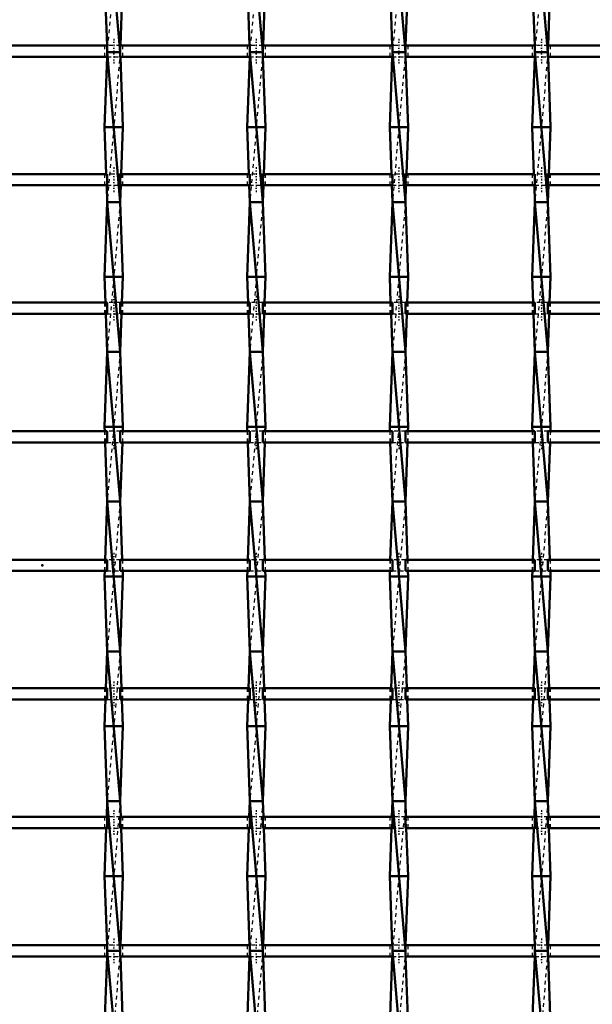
# Model space of a CAD drawing. Header units: millimetres. Extents: x -646 to 551, y -500 to 878.
# Tile 10 of 14: x -6 to 147, y -117 to 146. Entities that reach past the tile are written whole.
import ezdxf

# ---------------------------------------------------------------- set-up
doc = ezdxf.new("R2010")
doc.units = ezdxf.units.MM
doc.linetypes.add('Center', pattern=[1.5, 0.45, -0.5, 0.05, -0.5])
doc.linetypes.add('Dashed', pattern=[2, 1, -1])
for name, color, linetype, lineweight in [('2d ConnectionPoints', 7, 'Continuous', 50), ('AM_0', 7, 'Continuous', 50), ('AM_7', 7, 'Center', 25), ('AM_9', 6, 'Dashed', 25)]:
    doc.layers.add(name, color=color, linetype=linetype, lineweight=lineweight)

# ---------------------------------------------------------------- blocks, each defined once
blk = doc.blocks.new('11_qky7uvdlb8zbowenhnmgisyuc________0_in_LSSP3303438311600100035010_4')
at = {"layer": 'AM_0'}
for p, q in [((17.32, 177), (20.78, 137)), ((16.6, 157), (17.25, 138.82)), ((21.5, 157), (20.85, 138.82)), ((20.78, 137), (17.32, 137)), ((17.32, 137), (20.78, 97)), ((17.28, 135.82), (16.6, 117)), ((20.82, 135.82), (21.5, 117)), ((16.6, 117), (17.05, 104.49)), ((21.5, 117), (16.6, 117)), ((21.5, 117), (21.05, 104.49)), ((17.16, 101.49), (17.32, 97)), ((20.94, 101.49), (20.78, 97)), ((17.32, 97), (16.6, 77)), ((17.32, 97), (20.78, 57)), ((20.78, 97), (17.32, 97)), ((20.78, 97), (21.5, 77)), ((21.5, 77), (16.6, 77)), ((16.6, 77), (16.85, 70.16)), ((21.5, 77), (21.25, 70.16)), ((16.95, 67.16), (17.32, 57)), ((21.15, 67.16), (20.78, 57)), ((17.32, 57), (16.6, 37)), ((17.32, 57), (20.78, 17)), ((20.78, 57), (17.32, 57)), ((20.78, 57), (21.5, 37)), ((16.6, 37), (16.64, 35.83)), ((21.5, 37), (16.6, 37)), ((21.5, 37), (21.46, 35.83)), ((16.75, 32.83), (17.32, 17)), ((21.35, 32.83), (20.78, 17)), ((17.32, 17), (16.76, 1.5)), ((17.32, 17), (20.78, -23)), ((20.78, 17), (17.32, 17)), ((20.78, 17), (21.34, 1.5)), ((16.65, -1.5), (16.6, -3)), ((21.45, -1.5), (21.5, -3)), ((21.5, -3), (16.6, -3)), ((16.6, -3), (17.32, -23)), ((21.5, -3), (20.78, -23)), ((17.32, -23), (16.96, -32.83)), ((17.32, -23), (20.78, -63)), ((20.78, -23), (17.32, -23)), ((20.78, -23), (21.14, -32.83)), ((16.86, -35.83), (16.6, -43)), ((21.24, -35.83), (21.5, -43)), ((21.5, -43), (16.6, -43)), ((16.6, -43), (17.32, -63)), ((21.5, -43), (20.78, -63)), ((17.32, -63), (17.17, -67.16)), ((17.32, -63), (20.78, -103)), ((20.78, -63), (17.32, -63)), ((20.78, -63), (20.93, -67.16)), ((17.06, -70.16), (16.6, -83)), ((21.04, -70.16), (21.5, -83)), ((21.5, -83), (16.6, -83)), ((16.6, -83), (17.26, -101.49)), ((21.5, -83), (20.84, -101.49)), ((17.26, -104.49), (16.6, -123)), ((17.32, -103), (20.78, -143)), ((20.78, -103), (17.32, -103)), ((20.84, -104.49), (21.5, -123))]:
    blk.add_line(p, q, dxfattribs=at)
at = {"layer": 'AM_9'}
for p, q in [((20.78, 177), (17.32, 137)), ((17.25, 138.82), (17.32, 137)), ((17.32, 137), (17.28, 135.82)), ((20.78, 137), (17.32, 97)), ((20.85, 138.82), (20.78, 137)), ((20.78, 137), (20.82, 135.82)), ((17.05, 104.49), (17.16, 101.49)), ((21.05, 104.49), (20.94, 101.49)), ((20.78, 97), (17.32, 57)), ((16.85, 70.16), (16.95, 67.16)), ((21.25, 70.16), (21.15, 67.16)), ((20.78, 57), (17.32, 17)), ((16.64, 35.83), (16.75, 32.83)), ((21.46, 35.83), (21.35, 32.83)), ((20.78, 17), (17.32, -23)), ((16.76, 1.5), (16.65, -1.5)), ((21.34, 1.5), (21.45, -1.5)), ((20.78, -23), (17.32, -63)), ((16.96, -32.83), (16.86, -35.83)), ((21.14, -32.83), (21.24, -35.83)), ((20.78, -63), (17.32, -103)), ((17.17, -67.16), (17.06, -70.16)), ((20.93, -67.16), (21.04, -70.16)), ((17.26, -101.49), (17.32, -103)), ((20.84, -101.49), (20.78, -103)), ((17.32, -103), (17.26, -104.49)), ((20.78, -103), (17.32, -143)), ((20.78, -103), (20.84, -104.49))]:
    blk.add_line(p, q, dxfattribs=at)
blk = doc.blocks.new('12_chp006j1qoogw7xcqa44tqa1h________0_in_LSSP3303438311600100035010_4')
at = {"layer": 'AM_0'}
for p, q in [((55.42, 177), (58.88, 137)), ((54.7, 157), (55.35, 138.82)), ((59.6, 157), (58.95, 138.82)), ((55.42, 137), (58.88, 97)), ((58.88, 137), (55.42, 137)), ((55.38, 135.82), (54.7, 117)), ((58.92, 135.82), (59.6, 117)), ((59.6, 117), (54.7, 117)), ((54.7, 117), (55.15, 104.49)), ((59.6, 117), (59.15, 104.49)), ((55.26, 101.49), (55.42, 97)), ((59.04, 101.49), (58.88, 97)), ((55.42, 97), (54.7, 77)), ((55.42, 97), (58.88, 57)), ((58.88, 97), (55.42, 97)), ((58.88, 97), (59.6, 77)), ((59.6, 77), (54.7, 77)), ((54.7, 77), (54.95, 70.16)), ((59.6, 77), (59.35, 70.16)), ((55.05, 67.16), (55.42, 57)), ((59.25, 67.16), (58.88, 57)), ((55.42, 57), (54.7, 37)), ((55.42, 57), (58.88, 17)), ((58.88, 57), (55.42, 57)), ((58.88, 57), (59.6, 37)), ((59.6, 37), (54.7, 37)), ((54.7, 37), (54.74, 35.83)), ((59.6, 37), (59.56, 35.83)), ((54.85, 32.83), (55.42, 17)), ((59.45, 32.83), (58.88, 17)), ((55.42, 17), (54.86, 1.5)), ((55.42, 17), (58.88, -23)), ((58.88, 17), (55.42, 17)), ((58.88, 17), (59.44, 1.5)), ((54.75, -1.5), (54.7, -3)), ((59.55, -1.5), (59.6, -3)), ((59.6, -3), (54.7, -3)), ((54.7, -3), (55.42, -23)), ((59.6, -3), (58.88, -23)), ((55.42, -23), (55.06, -32.83)), ((55.42, -23), (58.88, -63)), ((58.88, -23), (55.42, -23)), ((58.88, -23), (59.24, -32.83)), ((54.96, -35.83), (54.7, -43)), ((59.34, -35.83), (59.6, -43)), ((54.7, -43), (55.42, -63)), ((59.6, -43), (54.7, -43)), ((59.6, -43), (58.88, -63)), ((55.42, -63), (55.27, -67.16)), ((55.42, -63), (58.88, -103)), ((58.88, -63), (55.42, -63)), ((58.88, -63), (59.03, -67.16)), ((55.16, -70.16), (54.7, -83)), ((59.14, -70.16), (59.6, -83)), ((59.6, -83), (54.7, -83)), ((54.7, -83), (55.36, -101.49)), ((59.6, -83), (58.94, -101.49)), ((55.36, -104.49), (54.7, -123)), ((58.88, -103), (55.42, -103)), ((55.42, -103), (58.88, -143)), ((58.94, -104.49), (59.6, -123))]:
    blk.add_line(p, q, dxfattribs=at)
at = {"layer": 'AM_9'}
for p, q in [((58.88, 177), (55.42, 137)), ((55.35, 138.82), (55.42, 137)), ((55.42, 137), (55.38, 135.82)), ((58.88, 137), (55.42, 97)), ((58.95, 138.82), (58.88, 137)), ((58.88, 137), (58.92, 135.82)), ((55.15, 104.49), (55.26, 101.49)), ((59.15, 104.49), (59.04, 101.49)), ((58.88, 97), (55.42, 57)), ((54.95, 70.16), (55.05, 67.16)), ((59.35, 70.16), (59.25, 67.16)), ((58.88, 57), (55.42, 17)), ((54.74, 35.83), (54.85, 32.83)), ((59.56, 35.83), (59.45, 32.83)), ((58.88, 17), (55.42, -23)), ((54.86, 1.5), (54.75, -1.5)), ((59.44, 1.5), (59.55, -1.5)), ((58.88, -23), (55.42, -63)), ((55.06, -32.83), (54.96, -35.83)), ((59.24, -32.83), (59.34, -35.83)), ((58.88, -63), (55.42, -103)), ((55.27, -67.16), (55.16, -70.16)), ((59.03, -67.16), (59.14, -70.16)), ((55.36, -101.49), (55.42, -103)), ((58.94, -101.49), (58.88, -103)), ((55.42, -103), (55.36, -104.49)), ((58.88, -103), (55.42, -143)), ((58.88, -103), (58.94, -104.49))]:
    blk.add_line(p, q, dxfattribs=at)
blk = doc.blocks.new('13_b4i48nn026jm8p7v14eiapfuu________0_in_LSSP3303438311600100035010_4')
at = {"layer": 'AM_0'}
for p, q in [((93.52, 177), (96.98, 137)), ((92.8, 157), (93.45, 138.82)), ((97.7, 157), (97.05, 138.82)), ((93.52, 137), (96.98, 97)), ((96.98, 137), (93.52, 137)), ((93.48, 135.82), (92.8, 117)), ((97.02, 135.82), (97.7, 117)), ((92.8, 117), (93.25, 104.49)), ((97.7, 117), (92.8, 117)), ((97.7, 117), (97.25, 104.49)), ((93.36, 101.49), (93.52, 97)), ((97.14, 101.49), (96.98, 97)), ((93.52, 97), (92.8, 77)), ((93.52, 97), (96.98, 57)), ((96.98, 97), (93.52, 97)), ((96.98, 97), (97.7, 77)), ((97.7, 77), (92.8, 77)), ((92.8, 77), (93.05, 70.16)), ((97.7, 77), (97.45, 70.16)), ((93.15, 67.16), (93.52, 57)), ((97.35, 67.16), (96.98, 57)), ((93.52, 57), (92.8, 37)), ((93.52, 57), (96.98, 17)), ((96.98, 57), (93.52, 57)), ((96.98, 57), (97.7, 37)), ((97.7, 37), (92.8, 37)), ((92.8, 37), (92.84, 35.83)), ((97.7, 37), (97.66, 35.83)), ((92.95, 32.83), (93.52, 17)), ((97.55, 32.83), (96.98, 17)), ((93.52, 17), (92.96, 1.5)), ((93.52, 17), (96.98, -23)), ((96.98, 17), (93.52, 17)), ((96.98, 17), (97.54, 1.5)), ((92.85, -1.5), (92.8, -3)), ((97.65, -1.5), (97.7, -3)), ((97.7, -3), (92.8, -3)), ((92.8, -3), (93.52, -23)), ((97.7, -3), (96.98, -23)), ((93.52, -23), (93.16, -32.83)), ((96.98, -23), (93.52, -23)), ((93.52, -23), (96.98, -63)), ((96.98, -23), (97.34, -32.83)), ((93.06, -35.83), (92.8, -43)), ((97.44, -35.83), (97.7, -43)), ((92.8, -43), (93.52, -63)), ((97.7, -43), (92.8, -43)), ((97.7, -43), (96.98, -63)), ((93.52, -63), (93.37, -67.16)), ((96.98, -63), (93.52, -63)), ((93.52, -63), (96.98, -103)), ((96.98, -63), (97.13, -67.16)), ((93.26, -70.16), (92.8, -83)), ((97.24, -70.16), (97.7, -83)), ((97.7, -83), (92.8, -83)), ((92.8, -83), (93.46, -101.49)), ((97.7, -83), (97.04, -101.49)), ((93.46, -104.49), (92.8, -123)), ((96.98, -103), (93.52, -103)), ((93.52, -103), (96.98, -143)), ((97.04, -104.49), (97.7, -123))]:
    blk.add_line(p, q, dxfattribs=at)
at = {"layer": 'AM_9'}
for p, q in [((96.98, 177), (93.52, 137)), ((93.45, 138.82), (93.52, 137)), ((93.52, 137), (93.48, 135.82)), ((96.98, 137), (93.52, 97)), ((97.05, 138.82), (96.98, 137)), ((96.98, 137), (97.02, 135.82)), ((93.25, 104.49), (93.36, 101.49)), ((97.25, 104.49), (97.14, 101.49)), ((96.98, 97), (93.52, 57)), ((93.05, 70.16), (93.15, 67.16)), ((97.45, 70.16), (97.35, 67.16)), ((96.98, 57), (93.52, 17)), ((92.84, 35.83), (92.95, 32.83)), ((97.66, 35.83), (97.55, 32.83)), ((96.98, 17), (93.52, -23)), ((92.96, 1.5), (92.85, -1.5)), ((97.54, 1.5), (97.65, -1.5)), ((96.98, -23), (93.52, -63)), ((93.16, -32.83), (93.06, -35.83)), ((97.34, -32.83), (97.44, -35.83)), ((96.98, -63), (93.52, -103)), ((93.37, -67.16), (93.26, -70.16)), ((97.13, -67.16), (97.24, -70.16)), ((93.46, -101.49), (93.52, -103)), ((97.04, -101.49), (96.98, -103)), ((93.52, -103), (93.46, -104.49)), ((96.98, -103), (93.52, -143)), ((96.98, -103), (97.04, -104.49))]:
    blk.add_line(p, q, dxfattribs=at)
blk = doc.blocks.new('14_kovnrma88hh7gkrvlwnceacba________0_in_LSSP3303438311600100035010_4')
at = {"layer": 'AM_0'}
for p, q in [((131.62, 177), (135.08, 137)), ((130.9, 157), (131.55, 138.82)), ((135.8, 157), (135.15, 138.82)), ((135.08, 137), (131.62, 137)), ((131.62, 137), (135.08, 97)), ((131.58, 135.82), (130.9, 117)), ((135.12, 135.82), (135.8, 117)), ((135.8, 117), (130.9, 117)), ((130.9, 117), (131.35, 104.49)), ((135.8, 117), (135.35, 104.49)), ((131.46, 101.49), (131.62, 97)), ((135.24, 101.49), (135.08, 97)), ((131.62, 97), (130.9, 77)), ((131.62, 97), (135.08, 57)), ((135.08, 97), (131.62, 97)), ((135.08, 97), (135.8, 77)), ((135.8, 77), (130.9, 77)), ((130.9, 77), (131.15, 70.16)), ((135.8, 77), (135.55, 70.16)), ((131.25, 67.16), (131.62, 57)), ((135.45, 67.16), (135.08, 57)), ((131.62, 57), (130.9, 37)), ((131.62, 57), (135.08, 17)), ((135.08, 57), (131.62, 57)), ((135.08, 57), (135.8, 37)), ((130.9, 37), (130.94, 35.83)), ((135.8, 37), (130.9, 37)), ((135.8, 37), (135.76, 35.83)), ((131.05, 32.83), (131.62, 17)), ((135.65, 32.83), (135.08, 17)), ((131.62, 17), (131.06, 1.5)), ((131.62, 17), (135.08, -23)), ((135.08, 17), (131.62, 17)), ((135.08, 17), (135.64, 1.5)), ((130.95, -1.5), (130.9, -3)), ((135.75, -1.5), (135.8, -3)), ((135.8, -3), (130.9, -3)), ((130.9, -3), (131.62, -23)), ((135.8, -3), (135.08, -23)), ((131.62, -23), (131.26, -32.83)), ((135.08, -23), (131.62, -23)), ((131.62, -23), (135.08, -63)), ((135.08, -23), (135.44, -32.83)), ((131.16, -35.83), (130.9, -43)), ((135.54, -35.83), (135.8, -43)), ((130.9, -43), (131.62, -63)), ((135.8, -43), (130.9, -43)), ((135.8, -43), (135.08, -63)), ((131.62, -63), (131.47, -67.16)), ((131.62, -63), (135.08, -103)), ((135.08, -63), (131.62, -63)), ((135.08, -63), (135.23, -67.16)), ((131.36, -70.16), (130.9, -83)), ((135.34, -70.16), (135.8, -83)), ((130.9, -83), (131.56, -101.49)), ((135.8, -83), (130.9, -83)), ((135.8, -83), (135.14, -101.49)), ((131.56, -104.49), (130.9, -123)), ((135.08, -103), (131.62, -103)), ((131.62, -103), (135.08, -143)), ((135.14, -104.49), (135.8, -123))]:
    blk.add_line(p, q, dxfattribs=at)
at = {"layer": 'AM_9'}
for p, q in [((135.08, 177), (131.62, 137)), ((131.55, 138.82), (131.62, 137)), ((131.62, 137), (131.58, 135.82)), ((135.08, 137), (131.62, 97)), ((135.15, 138.82), (135.08, 137)), ((135.08, 137), (135.12, 135.82)), ((131.35, 104.49), (131.46, 101.49)), ((135.35, 104.49), (135.24, 101.49)), ((135.08, 97), (131.62, 57)), ((131.15, 70.16), (131.25, 67.16)), ((135.55, 70.16), (135.45, 67.16)), ((135.08, 57), (131.62, 17)), ((130.94, 35.83), (131.05, 32.83)), ((135.76, 35.83), (135.65, 32.83)), ((135.08, 17), (131.62, -23)), ((131.06, 1.5), (130.95, -1.5)), ((135.64, 1.5), (135.75, -1.5)), ((135.08, -23), (131.62, -63)), ((131.26, -32.83), (131.16, -35.83)), ((135.44, -32.83), (135.54, -35.83)), ((135.08, -63), (131.62, -103)), ((131.47, -67.16), (131.36, -70.16)), ((135.23, -67.16), (135.34, -70.16)), ((131.56, -101.49), (131.62, -103)), ((135.14, -101.49), (135.08, -103)), ((131.62, -103), (131.56, -104.49)), ((135.08, -103), (131.62, -143)), ((135.08, -103), (135.14, -104.49))]:
    blk.add_line(p, q, dxfattribs=at)
blk = doc.blocks.new('31_0ina90uy3ljpua3eemhsw86gu________0_in_LSSP3303438311600100035010_4')
at = {"layer": 'AM_0'}
for p, q in [((17.32, -101.49), (-17.32, -101.49)), ((17.32, -101.49), (17.32, -104.49)), ((20.78, -104.49), (20.78, -101.49)), ((55.42, -101.49), (20.78, -101.49)), ((55.42, -101.49), (55.42, -104.49)), ((93.52, -101.49), (58.88, -101.49)), ((58.88, -104.49), (58.88, -101.49)), ((93.52, -101.49), (93.52, -104.49)), ((96.98, -104.49), (96.98, -101.49)), ((131.62, -101.49), (96.98, -101.49)), ((131.62, -101.49), (131.62, -104.49)), ((169.72, -101.49), (135.08, -101.49)), ((135.08, -104.49), (135.08, -101.49)), ((17.32, -104.49), (-17.32, -104.49)), ((55.42, -104.49), (20.78, -104.49)), ((93.52, -104.49), (58.88, -104.49)), ((131.62, -104.49), (96.98, -104.49)), ((169.72, -104.49), (135.08, -104.49))]:
    blk.add_line(p, q, dxfattribs=at)
at = {"layer": 'AM_7'}
for p, q in [((19.05, -99.69), (19.05, -106.29)), ((57.15, -99.69), (57.15, -106.29)), ((95.25, -99.69), (95.25, -106.29)), ((133.35, -99.69), (133.35, -106.29))]:
    blk.add_line(p, q, dxfattribs=at)
at = {"layer": 'AM_9'}
for p, q in [((16.6, -101.49), (16.6, -104.49)), ((20.78, -101.49), (17.32, -101.49)), ((21.5, -104.49), (21.5, -101.49)), ((54.7, -101.49), (54.7, -104.49)), ((58.88, -101.49), (55.42, -101.49)), ((59.6, -104.49), (59.6, -101.49)), ((92.8, -101.49), (92.8, -104.49)), ((96.98, -101.49), (93.52, -101.49)), ((97.7, -104.49), (97.7, -101.49)), ((130.9, -101.49), (130.9, -104.49)), ((135.08, -101.49), (131.62, -101.49)), ((135.8, -104.49), (135.8, -101.49)), ((17.32, -104.49), (20.78, -104.49)), ((55.42, -104.49), (58.88, -104.49)), ((93.52, -104.49), (96.98, -104.49)), ((131.62, -104.49), (135.08, -104.49))]:
    blk.add_line(p, q, dxfattribs=at)
blk = doc.blocks.new('32_8511xk1hgvdo93a7rpyifoqjh________0_in_LSSP3303438311600100035010_4')
at = {"layer": 'AM_0'}
for p, q in [((17.32, -67.16), (-17.32, -67.16)), ((17.32, -67.16), (17.32, -70.16)), ((20.78, -70.16), (20.78, -67.16)), ((55.42, -67.16), (20.78, -67.16)), ((55.42, -67.16), (55.42, -70.16)), ((93.52, -67.16), (58.88, -67.16)), ((58.88, -70.16), (58.88, -67.16)), ((93.52, -67.16), (93.52, -70.16)), ((96.98, -70.16), (96.98, -67.16)), ((131.62, -67.16), (96.98, -67.16)), ((131.62, -67.16), (131.62, -70.16)), ((169.72, -67.16), (135.08, -67.16)), ((135.08, -70.16), (135.08, -67.16)), ((17.32, -70.16), (-17.32, -70.16)), ((55.42, -70.16), (20.78, -70.16)), ((93.52, -70.16), (58.88, -70.16)), ((131.62, -70.16), (96.98, -70.16)), ((169.72, -70.16), (135.08, -70.16))]:
    blk.add_line(p, q, dxfattribs=at)
at = {"layer": 'AM_7'}
for p, q in [((19.05, -65.36), (19.05, -71.96)), ((57.15, -65.36), (57.15, -71.96)), ((95.25, -65.36), (95.25, -71.96)), ((133.35, -65.36), (133.35, -71.96))]:
    blk.add_line(p, q, dxfattribs=at)
at = {"layer": 'AM_9'}
for p, q in [((16.6, -67.16), (16.6, -70.16)), ((20.78, -67.16), (17.32, -67.16)), ((21.5, -70.16), (21.5, -67.16)), ((54.7, -67.16), (54.7, -70.16)), ((58.88, -67.16), (55.42, -67.16)), ((59.6, -70.16), (59.6, -67.16)), ((92.8, -67.16), (92.8, -70.16)), ((96.98, -67.16), (93.52, -67.16)), ((97.7, -70.16), (97.7, -67.16)), ((130.9, -67.16), (130.9, -70.16)), ((135.08, -67.16), (131.62, -67.16)), ((135.8, -70.16), (135.8, -67.16)), ((17.32, -70.16), (20.78, -70.16)), ((55.42, -70.16), (58.88, -70.16)), ((93.52, -70.16), (96.98, -70.16)), ((131.62, -70.16), (135.08, -70.16))]:
    blk.add_line(p, q, dxfattribs=at)
blk = doc.blocks.new('33_94chgt7ziehnx2lecdocr4oca________0_in_LSSP3303438311600100035010_4')
at = {"layer": 'AM_0'}
for p, q in [((17.32, -32.83), (-17.32, -32.83)), ((17.32, -32.83), (17.32, -35.83)), ((55.42, -32.83), (20.78, -32.83)), ((20.78, -35.83), (20.78, -32.83)), ((55.42, -32.83), (55.42, -35.83)), ((93.52, -32.83), (58.88, -32.83)), ((58.88, -35.83), (58.88, -32.83)), ((93.52, -32.83), (93.52, -35.83)), ((96.98, -35.83), (96.98, -32.83)), ((131.62, -32.83), (96.98, -32.83)), ((131.62, -32.83), (131.62, -35.83)), ((135.08, -35.83), (135.08, -32.83)), ((169.72, -32.83), (135.08, -32.83)), ((17.32, -35.83), (-17.32, -35.83)), ((55.42, -35.83), (20.78, -35.83)), ((93.52, -35.83), (58.88, -35.83)), ((131.62, -35.83), (96.98, -35.83)), ((169.72, -35.83), (135.08, -35.83))]:
    blk.add_line(p, q, dxfattribs=at)
at = {"layer": 'AM_7'}
for p, q in [((19.05, -31.03), (19.05, -37.63)), ((57.15, -31.03), (57.15, -37.63)), ((95.25, -31.03), (95.25, -37.63)), ((133.35, -31.03), (133.35, -37.63))]:
    blk.add_line(p, q, dxfattribs=at)
at = {"layer": 'AM_9'}
for p, q in [((16.6, -32.83), (16.6, -35.83)), ((20.78, -32.83), (17.32, -32.83)), ((21.5, -35.83), (21.5, -32.83)), ((54.7, -32.83), (54.7, -35.83)), ((58.88, -32.83), (55.42, -32.83)), ((59.6, -35.83), (59.6, -32.83)), ((92.8, -32.83), (92.8, -35.83)), ((96.98, -32.83), (93.52, -32.83)), ((97.7, -35.83), (97.7, -32.83)), ((130.9, -32.83), (130.9, -35.83)), ((135.08, -32.83), (131.62, -32.83)), ((135.8, -35.83), (135.8, -32.83)), ((17.32, -35.83), (20.78, -35.83)), ((55.42, -35.83), (58.88, -35.83)), ((93.52, -35.83), (96.98, -35.83)), ((131.62, -35.83), (135.08, -35.83))]:
    blk.add_line(p, q, dxfattribs=at)
blk = doc.blocks.new('34_d1t9xfccaoarnxmzxgt5xmv71________0_in_LSSP3303438311600100035010_4')
at = {"layer": 'AM_0'}
for p, q in [((17.32, 1.5), (-17.32, 1.5)), ((17.32, 1.5), (17.32, -1.5)), ((55.42, 1.5), (20.78, 1.5)), ((20.78, -1.5), (20.78, 1.5)), ((55.42, 1.5), (55.42, -1.5)), ((58.88, -1.5), (58.88, 1.5)), ((93.52, 1.5), (58.88, 1.5)), ((93.52, 1.5), (93.52, -1.5)), ((96.98, -1.5), (96.98, 1.5)), ((131.62, 1.5), (96.98, 1.5)), ((131.62, 1.5), (131.62, -1.5)), ((135.08, -1.5), (135.08, 1.5)), ((169.72, 1.5), (135.08, 1.5)), ((17.32, -1.5), (-17.32, -1.5)), ((55.42, -1.5), (20.78, -1.5)), ((93.52, -1.5), (58.88, -1.5)), ((131.62, -1.5), (96.98, -1.5)), ((169.72, -1.5), (135.08, -1.5))]:
    blk.add_line(p, q, dxfattribs=at)
at = {"layer": 'AM_7'}
for p, q in [((19.05, 3.3), (19.05, -3.3)), ((57.15, 3.3), (57.15, -3.3)), ((95.25, 3.3), (95.25, -3.3)), ((133.35, 3.3), (133.35, -3.3))]:
    blk.add_line(p, q, dxfattribs=at)
at = {"layer": 'AM_9'}
for p, q in [((16.6, 1.5), (16.6, -1.5)), ((20.78, 1.5), (17.32, 1.5)), ((21.5, -1.5), (21.5, 1.5)), ((54.7, 1.5), (54.7, -1.5)), ((58.88, 1.5), (55.42, 1.5)), ((59.6, -1.5), (59.6, 1.5)), ((92.8, 1.5), (92.8, -1.5)), ((96.98, 1.5), (93.52, 1.5)), ((97.7, -1.5), (97.7, 1.5)), ((130.9, 1.5), (130.9, -1.5)), ((135.08, 1.5), (131.62, 1.5)), ((135.8, -1.5), (135.8, 1.5)), ((17.32, -1.5), (20.78, -1.5)), ((55.42, -1.5), (58.88, -1.5)), ((93.52, -1.5), (96.98, -1.5)), ((131.62, -1.5), (135.08, -1.5))]:
    blk.add_line(p, q, dxfattribs=at)
blk = doc.blocks.new('35_6h0ivt1k0wa5dbccb4k9xcmjd________0_in_LSSP3303438311600100035010_4')
at = {"layer": 'AM_0'}
for p, q in [((17.32, 35.83), (-17.32, 35.83)), ((17.32, 35.83), (17.32, 32.83)), ((20.78, 32.83), (20.78, 35.83)), ((55.42, 35.83), (20.78, 35.83)), ((55.42, 35.83), (55.42, 32.83)), ((58.88, 32.83), (58.88, 35.83)), ((93.52, 35.83), (58.88, 35.83)), ((93.52, 35.83), (93.52, 32.83)), ((96.98, 32.83), (96.98, 35.83)), ((131.62, 35.83), (96.98, 35.83)), ((131.62, 35.83), (131.62, 32.83)), ((135.08, 32.83), (135.08, 35.83)), ((169.72, 35.83), (135.08, 35.83)), ((17.32, 32.83), (-17.32, 32.83)), ((55.42, 32.83), (20.78, 32.83)), ((93.52, 32.83), (58.88, 32.83)), ((131.62, 32.83), (96.98, 32.83)), ((169.72, 32.83), (135.08, 32.83))]:
    blk.add_line(p, q, dxfattribs=at)
at = {"layer": 'AM_7'}
for p, q in [((19.05, 37.63), (19.05, 31.03)), ((57.15, 37.63), (57.15, 31.03)), ((95.25, 37.63), (95.25, 31.03)), ((133.35, 37.63), (133.35, 31.03))]:
    blk.add_line(p, q, dxfattribs=at)
at = {"layer": 'AM_9'}
for p, q in [((16.6, 35.83), (16.6, 32.83)), ((20.78, 35.83), (17.32, 35.83)), ((21.5, 32.83), (21.5, 35.83)), ((54.7, 35.83), (54.7, 32.83)), ((58.88, 35.83), (55.42, 35.83)), ((59.6, 32.83), (59.6, 35.83)), ((92.8, 35.83), (92.8, 32.83)), ((96.98, 35.83), (93.52, 35.83)), ((97.7, 32.83), (97.7, 35.83)), ((130.9, 35.83), (130.9, 32.83)), ((135.08, 35.83), (131.62, 35.83)), ((135.8, 32.83), (135.8, 35.83)), ((17.32, 32.83), (20.78, 32.83)), ((55.42, 32.83), (58.88, 32.83)), ((93.52, 32.83), (96.98, 32.83)), ((131.62, 32.83), (135.08, 32.83))]:
    blk.add_line(p, q, dxfattribs=at)
blk = doc.blocks.new('36_wagqqj6xveh5w0vnrxdjmpzhg________0_in_LSSP3303438311600100035010_4')
at = {"layer": 'AM_0'}
for p, q in [((17.32, 70.16), (-17.32, 70.16)), ((17.32, 70.16), (17.32, 67.16)), ((20.78, 67.16), (20.78, 70.16)), ((55.42, 70.16), (20.78, 70.16)), ((55.42, 70.16), (55.42, 67.16)), ((58.88, 67.16), (58.88, 70.16)), ((93.52, 70.16), (58.88, 70.16)), ((93.52, 70.16), (93.52, 67.16)), ((96.98, 67.16), (96.98, 70.16)), ((131.62, 70.16), (96.98, 70.16)), ((131.62, 70.16), (131.62, 67.16)), ((169.72, 70.16), (135.08, 70.16)), ((135.08, 67.16), (135.08, 70.16)), ((17.32, 67.16), (-17.32, 67.16)), ((55.42, 67.16), (20.78, 67.16)), ((93.52, 67.16), (58.88, 67.16)), ((131.62, 67.16), (96.98, 67.16)), ((169.72, 67.16), (135.08, 67.16))]:
    blk.add_line(p, q, dxfattribs=at)
at = {"layer": 'AM_7'}
for p, q in [((19.05, 71.96), (19.05, 65.36)), ((57.15, 71.96), (57.15, 65.36)), ((95.25, 71.96), (95.25, 65.36)), ((133.35, 71.96), (133.35, 65.36))]:
    blk.add_line(p, q, dxfattribs=at)
at = {"layer": 'AM_9'}
for p, q in [((16.6, 70.16), (16.6, 67.16)), ((20.78, 70.16), (17.32, 70.16)), ((21.5, 67.16), (21.5, 70.16)), ((54.7, 70.16), (54.7, 67.16)), ((58.88, 70.16), (55.42, 70.16)), ((59.6, 67.16), (59.6, 70.16)), ((92.8, 70.16), (92.8, 67.16)), ((96.98, 70.16), (93.52, 70.16)), ((97.7, 67.16), (97.7, 70.16)), ((130.9, 70.16), (130.9, 67.16)), ((135.08, 70.16), (131.62, 70.16)), ((135.8, 67.16), (135.8, 70.16)), ((17.32, 67.16), (20.78, 67.16)), ((55.42, 67.16), (58.88, 67.16)), ((93.52, 67.16), (96.98, 67.16)), ((131.62, 67.16), (135.08, 67.16))]:
    blk.add_line(p, q, dxfattribs=at)
blk = doc.blocks.new('37_4633n8saxasla5xuiq97lk80f________0_in_LSSP3303438311600100035010_4')
at = {"layer": 'AM_0'}
for p, q in [((17.32, 104.49), (-17.32, 104.49)), ((17.32, 104.49), (17.32, 101.49)), ((55.42, 104.49), (20.78, 104.49)), ((20.78, 101.49), (20.78, 104.49)), ((55.42, 104.49), (55.42, 101.49)), ((58.88, 101.49), (58.88, 104.49)), ((93.52, 104.49), (58.88, 104.49)), ((93.52, 104.49), (93.52, 101.49)), ((96.98, 101.49), (96.98, 104.49)), ((131.62, 104.49), (96.98, 104.49)), ((131.62, 104.49), (131.62, 101.49)), ((135.08, 101.49), (135.08, 104.49)), ((169.72, 104.49), (135.08, 104.49)), ((17.32, 101.49), (-17.32, 101.49)), ((55.42, 101.49), (20.78, 101.49)), ((93.52, 101.49), (58.88, 101.49)), ((131.62, 101.49), (96.98, 101.49)), ((169.72, 101.49), (135.08, 101.49))]:
    blk.add_line(p, q, dxfattribs=at)
at = {"layer": 'AM_7'}
for p, q in [((19.05, 106.29), (19.05, 99.69)), ((57.15, 106.29), (57.15, 99.69)), ((95.25, 106.29), (95.25, 99.69)), ((133.35, 106.29), (133.35, 99.69))]:
    blk.add_line(p, q, dxfattribs=at)
at = {"layer": 'AM_9'}
for p, q in [((16.6, 104.49), (16.6, 101.49)), ((20.78, 104.49), (17.32, 104.49)), ((21.5, 101.49), (21.5, 104.49)), ((54.7, 104.49), (54.7, 101.49)), ((58.88, 104.49), (55.42, 104.49)), ((59.6, 101.49), (59.6, 104.49)), ((92.8, 104.49), (92.8, 101.49)), ((96.98, 104.49), (93.52, 104.49)), ((97.7, 101.49), (97.7, 104.49)), ((130.9, 104.49), (130.9, 101.49)), ((135.08, 104.49), (131.62, 104.49)), ((135.8, 101.49), (135.8, 104.49)), ((17.32, 101.49), (20.78, 101.49)), ((55.42, 101.49), (58.88, 101.49)), ((93.52, 101.49), (96.98, 101.49)), ((131.62, 101.49), (135.08, 101.49))]:
    blk.add_line(p, q, dxfattribs=at)
blk = doc.blocks.new('38_bfsf2dpyel67l1cjt2nxkda3k________0_in_LSSP3303438311600100035010_4')
at = {"layer": 'AM_0'}
for p, q in [((17.32, 138.82), (-17.32, 138.82)), ((17.32, 138.82), (17.32, 135.82)), ((20.78, 135.82), (20.78, 138.82)), ((55.42, 138.82), (20.78, 138.82)), ((55.42, 138.82), (55.42, 135.82)), ((93.52, 138.82), (58.88, 138.82)), ((58.88, 135.82), (58.88, 138.82)), ((93.52, 138.82), (93.52, 135.82)), ((96.98, 135.82), (96.98, 138.82)), ((131.62, 138.82), (96.98, 138.82)), ((131.62, 138.82), (131.62, 135.82)), ((169.72, 138.82), (135.08, 138.82)), ((135.08, 135.82), (135.08, 138.82)), ((17.32, 135.82), (-17.32, 135.82)), ((55.42, 135.82), (20.78, 135.82)), ((93.52, 135.82), (58.88, 135.82)), ((131.62, 135.82), (96.98, 135.82)), ((169.72, 135.82), (135.08, 135.82))]:
    blk.add_line(p, q, dxfattribs=at)
at = {"layer": 'AM_7'}
for p, q in [((19.05, 140.62), (19.05, 134.02)), ((57.15, 140.62), (57.15, 134.02)), ((95.25, 140.62), (95.25, 134.02)), ((133.35, 140.62), (133.35, 134.02))]:
    blk.add_line(p, q, dxfattribs=at)
at = {"layer": 'AM_9'}
for p, q in [((16.6, 138.82), (16.6, 135.82)), ((20.78, 138.82), (17.32, 138.82)), ((21.5, 135.82), (21.5, 138.82)), ((54.7, 138.82), (54.7, 135.82)), ((58.88, 138.82), (55.42, 138.82)), ((59.6, 135.82), (59.6, 138.82)), ((92.8, 138.82), (92.8, 135.82)), ((96.98, 138.82), (93.52, 138.82)), ((97.7, 135.82), (97.7, 138.82)), ((130.9, 138.82), (130.9, 135.82)), ((135.08, 138.82), (131.62, 138.82)), ((135.8, 135.82), (135.8, 138.82)), ((17.32, 135.82), (20.78, 135.82)), ((55.42, 135.82), (58.88, 135.82)), ((93.52, 135.82), (96.98, 135.82)), ((131.62, 135.82), (135.08, 135.82))]:
    blk.add_line(p, q, dxfattribs=at)

msp = doc.modelspace()

# ---------------------------------------------------------------- linework, layer by layer
at = {"layer": '2d ConnectionPoints'}
msp.add_point((0, 0), dxfattribs=at)
msp.add_point((0, 0), dxfattribs=at)
msp.add_point((0, 0), dxfattribs=at)
msp.add_point((0, 0), dxfattribs=at)
msp.add_point((0, 0), dxfattribs=at)
msp.add_point((0, 0), dxfattribs=at)
msp.add_point((0, 0), dxfattribs=at)

# ---------------------------------------------------------------- block references
for name in ['11_qky7uvdlb8zbowenhnmgisyuc________0_in_LSSP3303438311600100035010_4', '12_chp006j1qoogw7xcqa44tqa1h________0_in_LSSP3303438311600100035010_4', '13_b4i48nn026jm8p7v14eiapfuu________0_in_LSSP3303438311600100035010_4', '14_kovnrma88hh7gkrvlwnceacba________0_in_LSSP3303438311600100035010_4', '38_bfsf2dpyel67l1cjt2nxkda3k________0_in_LSSP3303438311600100035010_4', '37_4633n8saxasla5xuiq97lk80f________0_in_LSSP3303438311600100035010_4', '36_wagqqj6xveh5w0vnrxdjmpzhg________0_in_LSSP3303438311600100035010_4', '35_6h0ivt1k0wa5dbccb4k9xcmjd________0_in_LSSP3303438311600100035010_4', '34_d1t9xfccaoarnxmzxgt5xmv71________0_in_LSSP3303438311600100035010_4', '33_94chgt7ziehnx2lecdocr4oca________0_in_LSSP3303438311600100035010_4', '32_8511xk1hgvdo93a7rpyifoqjh________0_in_LSSP3303438311600100035010_4', '31_0ina90uy3ljpua3eemhsw86gu________0_in_LSSP3303438311600100035010_4']:
    msp.add_blockref(name, (0, 0))

doc.saveas('drawing.dxf')
